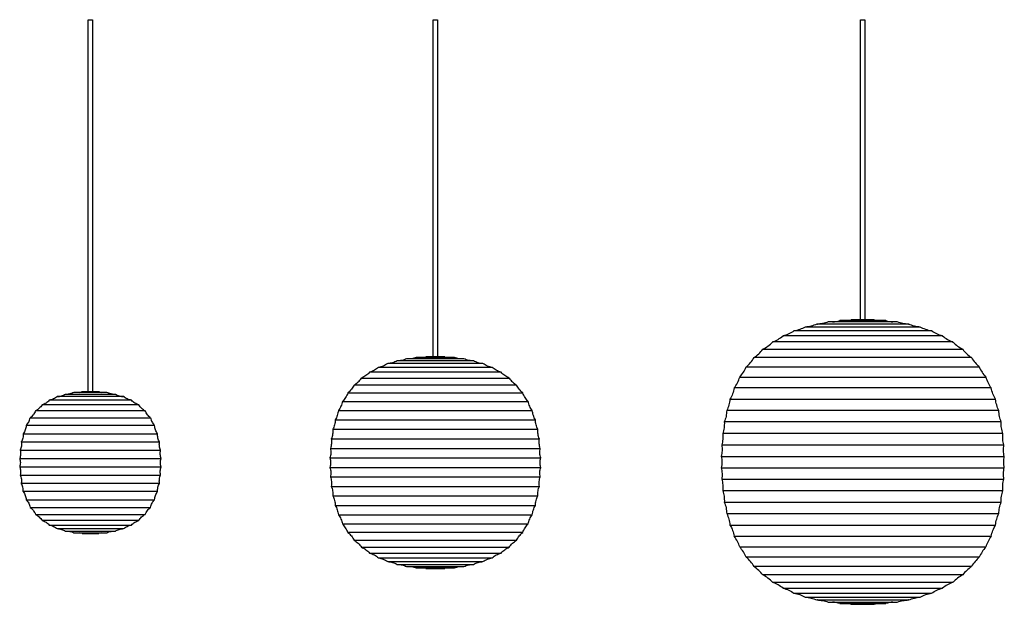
# Model space of a CAD drawing. Header units: millimetres. Extents: x 175 to 314, y 271 to 354.
import ezdxf

# ---------------------------------------------------------------- set-up
doc = ezdxf.new("R2010")
doc.units = ezdxf.units.MM
doc.header["$MEASUREMENT"] = 0
doc.layers.add('Default', color=7, linetype='Continuous', true_color=0x000000)
doc.layers.add('Make2D$visible$lines', color=7, linetype='Continuous', true_color=0x000000)

msp = doc.modelspace()

# ---------------------------------------------------------------- linework, layer by layer
at = {"layer": 'Default'}
for points in [[(184.63, 301.02), (184.63, 353.59), (185.23, 353.59), (185.23, 301.02)], [(233.36, 305.96), (233.36, 353.59), (233.96, 353.59), (233.96, 305.96)], [(293.76, 311.17), (293.76, 353.59), (294.36, 353.59), (294.36, 311.17)]]:
    msp.add_lwpolyline(points, dxfattribs=at)
at = {"layer": 'Make2D$visible$lines'}
for p, q in [((300.57, 310.57), (287.56, 310.57)), ((298.94, 310.87), (289.18, 310.87)), ((297.31, 311.06), (290.81, 311.06)), ((295.69, 311.17), (292.44, 311.17)), ((305.34, 308.9), (282.79, 308.9)), ((303.79, 309.6), (284.34, 309.6)), ((302.19, 310.15), (285.94, 310.15)), ((306.81, 308.04), (281.31, 308.04)), ((279.94, 307.01), (308.19, 307.01)), ((240.4, 304.98), (226.93, 304.98)), ((239.07, 305.38), (228.26, 305.38)), ((237.71, 305.67), (229.61, 305.67)), ((236.36, 305.86), (230.97, 305.86)), ((235.01, 305.96), (232.32, 305.96)), ((309.43, 305.83), (278.7, 305.83)), ((242.95, 303.77), (224.38, 303.77)), ((241.7, 304.45), (225.62, 304.45)), ((277.61, 304.51), (310.52, 304.51)), ((245.14, 301.96), (222.19, 301.96)), ((223.23, 302.94), (244.1, 302.94)), ((276.68, 303.07), (311.45, 303.07)), ((181.4, 300.67), (188.45, 300.67)), ((187.27, 300.9), (182.58, 300.9)), ((186.1, 301.02), (183.75, 301.02)), ((221.3, 300.85), (246.03, 300.85)), ((312.21, 301.55), (275.91, 301.55)), ((191.76, 299.14), (178.09, 299.14)), ((190.73, 299.81), (179.12, 299.81)), ((189.61, 300.32), (180.24, 300.32)), ((220.55, 299.64), (246.77, 299.64)), ((275.3, 299.97), (312.82, 299.97)), ((192.67, 298.3), (177.18, 298.3)), ((219.96, 298.36), (247.37, 298.36)), ((313.29, 298.36), (274.84, 298.36)), ((176.43, 297.32), (193.42, 297.32)), ((219.51, 297.04), (247.82, 297.04)), ((313.63, 296.74), (274.5, 296.74)), ((175.44, 295.08), (194.41, 295.08)), ((194, 296.23), (175.85, 296.23)), ((219.18, 295.7), (248.15, 295.7)), ((313.86, 295.11), (274.27, 295.11)), ((175.16, 293.91), (194.69, 293.91)), ((218.96, 294.35), (248.37, 294.35)), ((175, 292.74), (194.85, 292.74)), ((218.83, 293), (248.5, 293)), ((274.13, 293.49), (314, 293.49)), ((174.93, 291.57), (194.92, 291.57)), ((218.77, 291.66), (248.56, 291.66)), ((274.06, 291.88), (314.06, 291.88)), ((174.93, 290.41), (194.92, 290.41)), ((218.77, 290.32), (248.56, 290.32)), ((274.06, 290.27), (314.06, 290.27)), ((175, 289.24), (194.85, 289.24)), ((175.16, 288.07), (194.69, 288.07)), ((218.83, 288.98), (248.5, 288.98)), ((274.13, 288.65), (314, 288.65)), ((194.41, 286.9), (175.44, 286.9)), ((218.96, 287.64), (248.37, 287.64)), ((274.27, 287.03), (313.86, 287.03)), ((175.85, 285.75), (194, 285.75)), ((219.18, 286.29), (248.15, 286.29)), ((274.5, 285.41), (313.63, 285.41)), ((176.43, 284.67), (193.42, 284.67)), ((219.51, 284.94), (247.82, 284.94)), ((177.18, 283.68), (192.67, 283.68)), ((178.09, 282.84), (191.76, 282.84)), ((219.96, 283.62), (247.37, 283.62)), ((274.84, 283.78), (313.29, 283.78)), ((179.12, 282.17), (190.73, 282.17)), ((180.24, 281.66), (189.61, 281.66)), ((181.4, 281.31), (188.45, 281.31)), ((182.58, 281.08), (187.27, 281.08)), ((220.55, 282.34), (246.77, 282.34)), ((246.03, 281.13), (221.3, 281.13)), ((275.3, 282.17), (312.82, 282.17)), ((183.75, 280.96), (186.1, 280.96)), ((222.19, 280.02), (245.14, 280.02)), ((275.91, 280.59), (312.21, 280.59)), ((223.23, 279.05), (244.1, 279.05)), ((276.68, 279.07), (311.45, 279.07)), ((224.38, 278.22), (242.95, 278.22)), ((225.62, 277.54), (241.7, 277.54)), ((226.93, 277), (240.4, 277)), ((310.52, 277.63), (277.61, 277.63)), ((228.26, 276.6), (239.07, 276.6)), ((229.61, 276.31), (237.71, 276.31)), ((230.97, 276.13), (236.36, 276.13)), ((232.32, 276.02), (235.01, 276.02)), ((309.43, 276.31), (278.7, 276.31)), ((308.19, 275.13), (279.94, 275.13)), ((281.31, 274.11), (306.81, 274.11)), ((282.79, 273.24), (305.34, 273.24)), ((284.34, 272.54), (303.79, 272.54)), ((285.94, 271.99), (302.19, 271.99)), ((287.56, 271.58), (300.57, 271.58)), ((289.18, 271.28), (298.94, 271.28)), ((290.81, 271.08), (297.31, 271.08)), ((292.44, 270.97), (295.69, 270.97))]:
    msp.add_line(p, q, dxfattribs=at)
for centre, radius, start, end in [((289.49, 315.16), 4.3, 274.1177, 287.9318), ((291.34, 315.26), 4.23, 277.5035, 285.1271), ((296.79, 315.26), 4.23, 254.8729, 262.4965), ((298.64, 315.16), 4.3, 252.0682, 265.8823), ((279.36, 313.09), 5.42, 291.1914, 309.3165), ((308.77, 313.09), 5.42, 230.6835, 248.8086), ((277.32, 311.96), 5.6, 297.9205, 315.516), ((310.81, 311.96), 5.6, 224.484, 242.0776), ((275.45, 310.5), 5.69, 304.8662, 322.212), ((312.68, 310.5), 5.69, 217.788, 235.1319), ((231.43, 308.49), 2.69, 280.923, 289.3713), ((235.9, 308.49), 2.69, 250.6287, 259.077), ((273.84, 308.73), 5.66, 311.722, 329.1537), ((314.29, 308.73), 5.66, 210.8463, 228.2761), ((272.57, 306.75), 5.51, 318.1978, 336.0417), ((315.56, 306.75), 5.51, 203.9582, 221.8013), ((271.62, 304.66), 5.3, 324.087, 342.5939), ((316.5, 304.66), 5.3, 197.4076, 215.9113), ((182.94, 302.97), 2.11, 281.3187, 292.6184), ((186.91, 302.97), 2.11, 247.3816, 258.6813), ((182.94, 279.02), 2.11, 67.3817, 78.6813), ((186.91, 279.02), 2.11, 101.3187, 112.6183), ((271.62, 277.49), 5.3, 17.4062, 35.9129), ((316.5, 277.49), 5.3, 144.0889, 162.5922), ((272.57, 275.39), 5.51, 23.9583, 41.8021), ((315.56, 275.39), 5.51, 138.1988, 156.0417), ((273.84, 273.41), 5.66, 30.8464, 48.278), ((314.29, 273.41), 5.66, 131.7239, 149.1537), ((231.43, 273.49), 2.69, 70.6287, 79.077), ((235.9, 273.49), 2.69, 100.923, 109.3713), ((275.45, 271.64), 5.69, 37.7881, 55.1338), ((312.68, 271.64), 5.69, 124.8681, 142.2119), ((277.32, 270.18), 5.6, 44.4841, 62.0795), ((279.36, 269.05), 5.42, 50.6835, 68.8086), ((308.77, 269.05), 5.42, 111.1914, 129.3165), ((310.81, 270.18), 5.6, 117.9224, 135.5159), ((289.49, 266.99), 4.3, 72.0682, 85.8823), ((291.34, 266.89), 4.23, 74.8729, 82.4965), ((296.79, 266.89), 4.23, 97.5035, 105.1271), ((298.64, 266.99), 4.3, 94.1177, 107.9318)]:
    msp.add_arc(centre, radius, start, end, dxfattribs=at)
for points, knots in [([(287.56, 310.57), (287.3, 310.45), (286.78, 310.26), (286.22, 310.17), (285.94, 310.15)], [777.463632, 777.463632, 777.463632, 777.463632, 786.587398, 795.882815, 795.882815, 795.882815, 795.882815]), ([(289.18, 310.87), (288.93, 310.77), (288.41, 310.62), (287.88, 310.57), (287.62, 310.57)], [131.238627, 131.238627, 131.238627, 131.238627, 140.30939, 148.874432, 148.874432, 148.874432, 148.874432]), ([(300.51, 310.57), (300.25, 310.57), (299.72, 310.62), (299.2, 310.77), (298.94, 310.87)], [16.024352, 16.024352, 16.024352, 16.024352, 24.594714, 33.660152, 33.660152, 33.660152, 33.660152]), ([(302.19, 310.15), (301.91, 310.17), (301.35, 310.26), (300.82, 310.45), (300.57, 310.57)], [628.847279, 628.847279, 628.847279, 628.847279, 638.170353, 647.294119, 647.294119, 647.294119, 647.294119]), ([(284.34, 309.6), (284.11, 309.44), (283.61, 309.16), (283.07, 308.97), (282.79, 308.9)], [804.674477, 804.674477, 804.674477, 804.674477, 813.954732, 823.425428, 823.425428, 823.425428, 823.425428]), ([(285.94, 310.15), (285.69, 310.02), (285.17, 309.78), (284.62, 309.65), (284.34, 309.6)], [791.396625, 791.396625, 791.396625, 791.396625, 800.600327, 809.999016, 809.999016, 809.999016, 809.999016]), ([(303.79, 309.6), (303.5, 309.65), (302.95, 309.78), (302.44, 310.02), (302.19, 310.15)], [610.211534, 610.211534, 610.211534, 610.211534, 619.621618, 628.82532, 628.82532, 628.82532, 628.82532]), ([(305.34, 308.9), (305.06, 308.97), (304.52, 309.16), (304.02, 309.44), (303.79, 309.6)], [591.445999, 591.445999, 591.445999, 591.445999, 600.91669, 610.196944, 610.196944, 610.196944, 610.196944]), ([(226.93, 304.98), (226.74, 304.85), (226.32, 304.61), (225.86, 304.49), (225.63, 304.45)], [554.911232, 554.911232, 554.911232, 554.911232, 561.892051, 569.076179, 569.076179, 569.076179, 569.076179]), ([(228.26, 305.38), (228.06, 305.27), (227.63, 305.08), (227.17, 305), (226.93, 304.98)], [542.244429, 542.244429, 542.244429, 542.244429, 549.158735, 556.229073, 556.229073, 556.229073, 556.229073]), ([(229.61, 305.67), (229.41, 305.57), (229.04, 305.44), (228.64, 305.39), (228.48, 305.38)], [529.144866, 529.144866, 529.144866, 529.144866, 535.996279, 540.865263, 540.865263, 540.865263, 540.865263]), ([(230.97, 305.86), (230.76, 305.77), (230.52, 305.7), (230.28, 305.67), (230.26, 305.67)], [515.857384, 515.857384, 515.857384, 515.857384, 522.658686, 523.179073, 523.179073, 523.179073, 523.179073]), ([(237.07, 305.67), (237.05, 305.67), (236.81, 305.7), (236.57, 305.77), (236.36, 305.86)], [454.587356, 454.587356, 454.587356, 454.587356, 455.107743, 461.909045, 461.909045, 461.909045, 461.909045]), ([(238.85, 305.38), (238.68, 305.39), (238.29, 305.44), (237.92, 305.57), (237.71, 305.67)], [436.413052, 436.413052, 436.413052, 436.413052, 441.282036, 448.133449, 448.133449, 448.133449, 448.133449]), ([(240.4, 304.98), (240.16, 304.99), (239.7, 305.07), (239.26, 305.27), (239.07, 305.38)], [420.206473, 420.206473, 420.206473, 420.206473, 427.306216, 434.220522, 434.220522, 434.220522, 434.220522]), ([(241.7, 304.45), (241.47, 304.49), (241.01, 304.61), (240.59, 304.85), (240.4, 304.98)], [406.004078, 406.004078, 406.004078, 406.004078, 413.188203, 420.169022, 420.169022, 420.169022, 420.169022]), ([(224.38, 303.77), (224.22, 303.59), (223.87, 303.27), (223.45, 303.03), (223.23, 302.94)], [577.389439, 577.389439, 577.389439, 577.389439, 584.491499, 591.684987, 591.684987, 591.684987, 591.684987]), ([(225.62, 304.45), (225.45, 304.29), (225.06, 304.02), (224.61, 303.83), (224.38, 303.77)], [566.786621, 566.786621, 566.786621, 566.786621, 573.831045, 581.035144, 581.035144, 581.035144, 581.035144]), ([(242.95, 303.77), (242.72, 303.83), (242.27, 304.02), (241.88, 304.29), (241.7, 304.45)], [391.750695, 391.750695, 391.750695, 391.750695, 398.954789, 405.999213, 405.999213, 405.999213, 405.999213]), ([(244.1, 302.94), (243.88, 303.03), (243.46, 303.27), (243.1, 303.59), (242.95, 303.77)], [377.449687, 377.449687, 377.449687, 377.449687, 384.643166, 391.745227, 391.745227, 391.745227, 391.745227]), ([(222.19, 301.96), (222.08, 301.75), (221.82, 301.34), (221.48, 301), (221.3, 300.85)], [-363.125975, -363.125975, -363.125975, -363.125975, -355.934168, -348.817504, -348.817504, -348.817504, -348.817504]), ([(222.19, 301.96), (222.4, 302.08), (222.78, 302.37), (223.09, 302.74), (223.23, 302.94)], [142.232182, 142.232182, 142.232182, 142.232182, 149.397558, 156.550028, 156.550028, 156.550028, 156.550028]), ([(244.1, 302.94), (244.24, 302.74), (244.55, 302.37), (244.93, 302.08), (245.13, 301.96)], [365.264616, 365.264616, 365.264616, 365.264616, 372.417087, 379.57796, 379.57796, 379.57796, 379.57796]), ([(246.03, 300.85), (245.85, 301), (245.5, 301.34), (245.24, 301.75), (245.14, 301.96)], [-101.497024, -101.497024, -101.497024, -101.497024, -94.381832, -87.190024, -87.190024, -87.190024, -87.190024]), ([(180.25, 300.32), (180.46, 300.33), (180.86, 300.39), (181.23, 300.57), (181.4, 300.67)], [12.243972, 12.243972, 12.243972, 12.243972, 18.37198, 24.384148, 24.384148, 24.384148, 24.384148]), ([(182.58, 300.9), (182.4, 300.81), (182.14, 300.72), (181.87, 300.68), (181.8, 300.67)], [351.920309, 351.920309, 351.920309, 351.920309, 357.866662, 360.011806, 360.011806, 360.011806, 360.011806]), ([(188.05, 300.67), (187.98, 300.68), (187.71, 300.72), (187.45, 300.81), (187.27, 300.9)], [296.870278, 296.870278, 296.870278, 296.870278, 299.015422, 304.961775, 304.961775, 304.961775, 304.961775]), ([(188.45, 300.67), (188.62, 300.57), (188.99, 300.39), (189.4, 300.33), (189.6, 300.32)], [94.857762, 94.857762, 94.857762, 94.857762, 100.869929, 107.030507, 107.030507, 107.030507, 107.030507]), ([(221.3, 300.85), (221.22, 300.63), (221.01, 300.19), (220.72, 299.81), (220.55, 299.64)], [-348.817504, -348.817504, -348.817504, -348.817504, -341.605619, -334.5467, -334.5467, -334.5467, -334.5467]), ([(246.77, 299.64), (246.61, 299.81), (246.31, 300.19), (246.11, 300.63), (246.03, 300.85)], [334.530221, 334.530221, 334.530221, 334.530221, 341.587748, 348.799632, 348.799632, 348.799632, 348.799632]), ([(275.91, 301.55), (275.86, 301.27), (275.7, 300.72), (275.45, 300.21), (275.3, 299.97)], [0, 0, 0, 0, 9.448138, 18.664343, 18.664343, 18.664343, 18.664343]), ([(312.82, 299.97), (312.68, 300.21), (312.43, 300.72), (312.27, 301.27), (312.21, 301.55)], [459.547845, 459.547845, 459.547845, 459.547845, 468.762442, 478.21058, 478.21058, 478.21058, 478.21058]), ([(178.09, 299.14), (177.97, 298.97), (177.7, 298.65), (177.36, 298.4), (177.18, 298.3)], [392.54803, 392.54803, 392.54803, 392.54803, 398.76936, 405.005854, 405.005854, 405.005854, 405.005854]), ([(179.12, 299.81), (178.98, 299.66), (178.66, 299.39), (178.29, 299.21), (178.09, 299.14)], [384.296185, 384.296185, 384.296185, 384.296185, 390.453228, 396.7303, 396.7303, 396.7303, 396.7303]), ([(180.24, 300.32), (180.08, 300.19), (179.73, 299.97), (179.33, 299.85), (179.12, 299.81)], [374.31006, 374.31006, 374.31006, 374.31006, 380.395982, 386.663446, 386.663446, 386.663446, 386.663446]), ([(190.73, 299.81), (190.52, 299.85), (190.12, 299.97), (189.77, 300.19), (189.61, 300.32)], [268.268495, 268.268495, 268.268495, 268.268495, 274.53595, 280.621873, 280.621873, 280.621873, 280.621873]), ([(191.76, 299.14), (191.56, 299.21), (191.19, 299.39), (190.87, 299.66), (190.73, 299.81)], [255.820311, 255.820311, 255.820311, 255.820311, 262.097379, 268.254422, 268.254422, 268.254422, 268.254422]), ([(192.67, 298.3), (192.49, 298.4), (192.15, 298.65), (191.88, 298.97), (191.76, 299.14)], [243.358543, 243.358543, 243.358543, 243.358543, 249.595029, 255.816359, 255.816359, 255.816359, 255.816359]), ([(220.55, 299.64), (220.5, 299.41), (220.36, 298.96), (220.1, 298.55), (219.96, 298.36)], [-334.5467, -334.5467, -334.5467, -334.5467, -327.343272, -320.349423, -320.349423, -320.349423, -320.349423]), ([(247.37, 298.36), (247.22, 298.55), (246.97, 298.96), (246.82, 299.41), (246.77, 299.64)], [320.334225, 320.334225, 320.334225, 320.334225, 327.326794, 334.530221, 334.530221, 334.530221, 334.530221]), ([(275.3, 299.97), (275.27, 299.69), (275.17, 299.14), (274.96, 298.61), (274.84, 298.36)], [18.664343, 18.664343, 18.664343, 18.664343, 28.038275, 37.167398, 37.167398, 37.167398, 37.167398]), ([(313.29, 298.36), (313.17, 298.61), (312.96, 299.14), (312.85, 299.69), (312.82, 299.97)], [441.044798, 441.044798, 441.044798, 441.044798, 450.173913, 459.547845, 459.547845, 459.547845, 459.547845]), ([(177.18, 298.3), (177.1, 298.11), (176.88, 297.75), (176.59, 297.45), (176.43, 297.32)], [398.253967, 398.253967, 398.253967, 398.253967, 404.525433, 410.703738, 410.703738, 410.703738, 410.703738]), ([(193.42, 297.32), (193.26, 297.45), (192.97, 297.75), (192.75, 298.11), (192.67, 298.3)], [230.904639, 230.904639, 230.904639, 230.904639, 237.082944, 243.35441, 243.35441, 243.35441, 243.35441]), ([(219.96, 298.36), (219.94, 298.13), (219.84, 297.66), (219.63, 297.24), (219.51, 297.04)], [-320.349423, -320.349423, -320.349423, -320.349423, -313.187586, -306.264418, -306.264418, -306.264418, -306.264418]), ([(247.82, 297.04), (247.69, 297.24), (247.49, 297.66), (247.39, 298.13), (247.37, 298.36)], [306.250375, 306.250375, 306.250375, 306.250375, 313.172388, 320.334225, 320.334225, 320.334225, 320.334225]), ([(274.84, 298.36), (274.83, 298.08), (274.77, 297.53), (274.6, 296.99), (274.5, 296.74)], [825.520836, 825.520836, 825.520836, 825.520836, 834.797441, 843.840874, 843.840874, 843.840874, 843.840874]), ([(313.63, 296.74), (313.52, 296.99), (313.36, 297.53), (313.29, 298.08), (313.29, 298.36)], [422.723344, 422.723344, 422.723344, 422.723344, 431.766769, 441.043374, 441.043374, 441.043374, 441.043374]), ([(175.85, 296.23), (175.99, 296.38), (176.23, 296.72), (176.38, 297.11), (176.43, 297.32)], [506.554361, 506.554361, 506.554361, 506.554361, 512.660242, 518.950457, 518.950457, 518.950457, 518.950457]), ([(193.42, 297.32), (193.47, 297.11), (193.62, 296.72), (193.86, 296.38), (194, 296.23)], [580.590288, 580.590288, 580.590288, 580.590288, 586.880503, 592.986384, 592.986384, 592.986384, 592.986384]), ([(219.51, 297.04), (219.51, 296.8), (219.46, 296.34), (219.29, 295.9), (219.18, 295.7)], [-306.264418, -306.264418, -306.264418, -306.264418, -299.173851, -292.322087, -292.322087, -292.322087, -292.322087]), ([(248.15, 295.7), (248.04, 295.9), (247.87, 296.34), (247.82, 296.8), (247.82, 297.04)], [292.309078, 292.309078, 292.309078, 292.309078, 299.159815, 306.250375, 306.250375, 306.250375, 306.250375]), ([(274.5, 296.74), (274.51, 296.46), (274.49, 295.91), (274.36, 295.37), (274.27, 295.11)], [813.994976, 813.994976, 813.994976, 813.994976, 823.162999, 832.13037, 832.13037, 832.13037, 832.13037]), ([(313.86, 295.11), (313.77, 295.37), (313.64, 295.91), (313.61, 296.46), (313.63, 296.74)], [404.586713, 404.586713, 404.586713, 404.586713, 413.554075, 422.722097, 422.722097, 422.722097, 422.722097]), ([(175.44, 295.08), (175.45, 294.88), (175.41, 294.47), (175.26, 294.09), (175.16, 293.91)], [-206.219942, -206.219942, -206.219942, -206.219942, -200.034808, -194.08534, -194.08534, -194.08534, -194.08534]), ([(175.85, 296.23), (175.83, 296.02), (175.75, 295.62), (175.55, 295.25), (175.44, 295.08)], [-218.508543, -218.508543, -218.508543, -218.508543, -212.247226, -206.219942, -206.219942, -206.219942, -206.219942]), ([(194.41, 295.08), (194.3, 295.25), (194.1, 295.62), (194.02, 296.02), (194, 296.23)], [312.821231, 312.821231, 312.821231, 312.821231, 318.847689, 325.109005, 325.109005, 325.109005, 325.109005]), ([(194.69, 293.91), (194.59, 294.09), (194.44, 294.47), (194.4, 294.88), (194.41, 295.08)], [300.687412, 300.687412, 300.687412, 300.687412, 306.636158, 312.821231, 312.821231, 312.821231, 312.821231]), ([(219.18, 295.7), (219.2, 295.46), (219.19, 295), (219.05, 294.55), (218.96, 294.35)], [-292.322087, -292.322087, -292.322087, -292.322087, -285.322046, -278.533851, -278.533851, -278.533851, -278.533851]), ([(248.37, 294.35), (248.28, 294.55), (248.14, 295), (248.13, 295.46), (248.15, 295.7)], [278.521946, 278.521946, 278.521946, 278.521946, 285.309234, 292.309078, 292.309078, 292.309078, 292.309078]), ([(274.27, 295.11), (274.3, 294.84), (274.31, 294.29), (274.2, 293.75), (274.13, 293.49)], [566.220497, 566.220497, 566.220497, 566.220497, 575.282244, 584.195204, 584.195204, 584.195204, 584.195204]), ([(314, 293.49), (313.92, 293.75), (313.82, 294.29), (313.83, 294.84), (313.86, 295.11)], [1123.140167, 1123.140167, 1123.140167, 1123.140167, 1132.053127, 1141.114874, 1141.114874, 1141.114874, 1141.114874]), ([(175.16, 293.91), (175.19, 293.71), (175.2, 293.31), (175.08, 292.92), (175, 292.74)], [-194.08534, -194.08534, -194.08534, -194.08534, -188.005145, -182.117578, -182.117578, -182.117578, -182.117578]), ([(194.85, 292.74), (194.77, 292.92), (194.65, 293.31), (194.66, 293.71), (194.69, 293.91)], [288.720498, 288.720498, 288.720498, 288.720498, 294.607442, 300.687412, 300.687412, 300.687412, 300.687412]), ([(218.96, 294.35), (219, 294.12), (219.01, 293.66), (218.91, 293.21), (218.83, 293)], [-278.533851, -278.533851, -278.533851, -278.533851, -271.629608, -264.886439, -264.886439, -264.886439, -264.886439]), ([(248.5, 293), (248.42, 293.21), (248.31, 293.66), (248.33, 294.12), (248.37, 294.35)], [264.875693, 264.875693, 264.875693, 264.875693, 271.618066, 278.521946, 278.521946, 278.521946, 278.521946]), ([(175, 292.74), (175.05, 292.55), (175.09, 292.15), (175, 291.76), (174.93, 291.57)], [-182.117578, -182.117578, -182.117578, -182.117578, -176.14409, -170.282497, -170.282497, -170.282497, -170.282497]), ([(194.92, 291.57), (194.85, 291.76), (194.76, 292.15), (194.8, 292.55), (194.85, 292.74)], [276.886314, 276.886314, 276.886314, 276.886314, 282.74737, 288.720498, 288.720498, 288.720498, 288.720498]), ([(218.83, 293), (218.88, 292.78), (218.92, 292.32), (218.84, 291.87), (218.77, 291.66)], [-264.886439, -264.886439, -264.886439, -264.886439, -258.068691, -251.340565, -251.340565, -251.340565, -251.340565]), ([(248.56, 291.66), (248.49, 291.87), (248.41, 292.32), (248.45, 292.78), (248.5, 293)], [251.331018, 251.331018, 251.331018, 251.331018, 258.058445, 264.875693, 264.875693, 264.875693, 264.875693]), ([(274.13, 293.49), (274.17, 293.22), (274.21, 292.68), (274.13, 292.14), (274.06, 291.88)], [584.195204, 584.195204, 584.195204, 584.195204, 593.166552, 602.056226, 602.056226, 602.056226, 602.056226]), ([(314.06, 291.88), (314, 292.14), (313.92, 292.68), (313.96, 293.22), (314, 293.49)], [1105.279145, 1105.279145, 1105.279145, 1105.279145, 1114.168819, 1123.140167, 1123.140167, 1123.140167, 1123.140167]), ([(174.93, 291.57), (174.99, 291.39), (175.06, 290.99), (174.99, 290.6), (174.93, 290.41)], [-170.282497, -170.282497, -170.282497, -170.282497, -164.390169, -158.49784, -158.49784, -158.49784, -158.49784]), ([(194.92, 290.41), (194.86, 290.6), (194.79, 290.99), (194.86, 291.39), (194.92, 291.57)], [265.10258, 265.10258, 265.10258, 265.10258, 270.994447, 276.886314, 276.886314, 276.886314, 276.886314]), ([(174.93, 290.41), (175, 290.23), (175.09, 289.84), (175.05, 289.44), (175, 289.24)], [-158.49784, -158.49784, -158.49784, -158.49784, -152.636247, -146.66276, -146.66276, -146.66276, -146.66276]), ([(194.85, 289.24), (194.8, 289.44), (194.76, 289.84), (194.85, 290.23), (194.92, 290.41)], [253.268397, 253.268397, 253.268397, 253.268397, 259.241524, 265.10258, 265.10258, 265.10258, 265.10258]), ([(218.77, 290.32), (218.84, 290.11), (218.92, 289.66), (218.88, 289.2), (218.83, 288.98)], [-237.831568, -237.831568, -237.831568, -237.831568, -231.103442, -224.285694, -224.285694, -224.285694, -224.285694]), ([(248.5, 288.98), (248.45, 289.2), (248.41, 289.66), (248.49, 290.11), (248.56, 290.32)], [224.278569, 224.278569, 224.278569, 224.278569, 231.095816, 237.823243, 237.823243, 237.823243, 237.823243]), ([(274.06, 290.27), (274.13, 290), (274.21, 289.46), (274.17, 288.92), (274.13, 288.65)], [619.876082, 619.876082, 619.876082, 619.876082, 628.765756, 637.737103, 637.737103, 637.737103, 637.737103]), ([(314, 288.65), (313.96, 288.92), (313.92, 289.46), (314, 290), (314.06, 290.27)], [1069.598268, 1069.598268, 1069.598268, 1069.598268, 1078.569615, 1087.459289, 1087.459289, 1087.459289, 1087.459289]), ([(175, 289.24), (175.08, 289.06), (175.2, 288.67), (175.19, 288.27), (175.16, 288.07)], [-146.66276, -146.66276, -146.66276, -146.66276, -140.775193, -134.694998, -134.694998, -134.694998, -134.694998]), ([(175.44, 286.9), (175.45, 287.1), (175.41, 287.51), (175.26, 287.9), (175.16, 288.07)], [122.560395, 122.560395, 122.560395, 122.560395, 128.74553, 134.694998, 134.694998, 134.694998, 134.694998]), ([(194.41, 286.9), (194.4, 287.1), (194.44, 287.51), (194.59, 287.9), (194.69, 288.07)], [229.167663, 229.167663, 229.167663, 229.167663, 235.352736, 241.301483, 241.301483, 241.301483, 241.301483]), ([(194.69, 288.07), (194.66, 288.27), (194.65, 288.67), (194.77, 289.06), (194.85, 289.24)], [241.301483, 241.301483, 241.301483, 241.301483, 247.381453, 253.268397, 253.268397, 253.268397, 253.268397]), ([(218.83, 288.98), (218.91, 288.77), (219.01, 288.32), (219, 287.86), (218.96, 287.64)], [-224.285694, -224.285694, -224.285694, -224.285694, -217.542525, -210.638282, -210.638282, -210.638282, -210.638282]), ([(248.37, 287.64), (248.33, 287.86), (248.31, 288.32), (248.42, 288.77), (248.5, 288.98)], [210.632316, 210.632316, 210.632316, 210.632316, 217.536196, 224.278569, 224.278569, 224.278569, 224.278569]), ([(274.13, 288.65), (274.2, 288.39), (274.31, 287.85), (274.3, 287.3), (274.27, 287.03)], [637.737103, 637.737103, 637.737103, 637.737103, 646.650063, 655.71181, 655.71181, 655.71181, 655.71181]), ([(313.86, 287.03), (313.83, 287.3), (313.82, 287.85), (313.92, 288.39), (314, 288.65)], [1051.623561, 1051.623561, 1051.623561, 1051.623561, 1060.685307, 1069.598268, 1069.598268, 1069.598268, 1069.598268]), ([(175.44, 286.9), (175.55, 286.73), (175.75, 286.37), (175.83, 285.96), (175.85, 285.75)], [0, 0, 0, 0, 6.027284, 12.288601, 12.288601, 12.288601, 12.288601]), ([(194, 285.75), (194.02, 285.96), (194.1, 286.37), (194.3, 286.73), (194.41, 286.9)], [216.879889, 216.879889, 216.879889, 216.879889, 223.141206, 229.167663, 229.167663, 229.167663, 229.167663]), ([(218.96, 287.64), (219.05, 287.43), (219.19, 286.98), (219.2, 286.52), (219.18, 286.29)], [-210.638282, -210.638282, -210.638282, -210.638282, -203.850085, -196.850042, -196.850042, -196.850042, -196.850042]), ([(248.15, 286.29), (248.13, 286.52), (248.14, 286.98), (248.28, 287.43), (248.37, 287.64)], [196.84518, 196.84518, 196.84518, 196.84518, 203.845026, 210.632316, 210.632316, 210.632316, 210.632316]), ([(274.27, 287.03), (274.36, 286.77), (274.49, 286.24), (274.51, 285.68), (274.5, 285.41)], [-315.093234, -315.093234, -315.093234, -315.093234, -306.125873, -296.957849, -296.957849, -296.957849, -296.957849]), ([(313.63, 285.41), (313.61, 285.68), (313.64, 286.24), (313.77, 286.77), (313.86, 287.03)], [94.31503, 94.31503, 94.31503, 94.31503, 103.483053, 112.450415, 112.450415, 112.450415, 112.450415]), ([(175.85, 285.75), (175.99, 285.6), (176.23, 285.26), (176.38, 284.87), (176.43, 284.67)], [12.288601, 12.288601, 12.288601, 12.288601, 18.394481, 24.684696, 24.684696, 24.684696, 24.684696]), ([(193.42, 284.67), (193.47, 284.87), (193.62, 285.26), (193.86, 285.6), (194, 285.75)], [204.483793, 204.483793, 204.483793, 204.483793, 210.774009, 216.879889, 216.879889, 216.879889, 216.879889]), ([(219.18, 286.29), (219.29, 286.08), (219.46, 285.65), (219.51, 285.18), (219.51, 284.94)], [-196.850042, -196.850042, -196.850042, -196.850042, -189.998282, -182.907714, -182.907714, -182.907714, -182.907714]), ([(247.82, 284.94), (247.82, 285.18), (247.87, 285.65), (248.04, 286.08), (248.15, 286.29)], [182.903886, 182.903886, 182.903886, 182.903886, 189.994446, 196.84518, 196.84518, 196.84518, 196.84518]), ([(274.5, 285.4), (274.6, 285.15), (274.77, 284.62), (274.83, 284.06), (274.84, 283.78)], [-296.956602, -296.956602, -296.956602, -296.956602, -287.913179, -278.636576, -278.636576, -278.636576, -278.636576]), ([(313.29, 283.78), (313.29, 284.06), (313.36, 284.62), (313.52, 285.15), (313.63, 285.4)], [105.840887, 105.840887, 105.840887, 105.840887, 115.11749, 124.160913, 124.160913, 124.160913, 124.160913]), ([(176.43, 284.67), (176.59, 284.54), (176.88, 284.24), (177.1, 283.88), (177.18, 283.68)], [24.684696, 24.684696, 24.684696, 24.684696, 30.863001, 37.134466, 37.134466, 37.134466, 37.134466]), ([(192.67, 283.68), (192.75, 283.88), (192.97, 284.24), (193.26, 284.54), (193.42, 284.67)], [192.034023, 192.034023, 192.034023, 192.034023, 198.305488, 204.483793, 204.483793, 204.483793, 204.483793]), ([(219.51, 284.94), (219.63, 284.75), (219.84, 284.32), (219.94, 283.86), (219.96, 283.62)], [-182.907714, -182.907714, -182.907714, -182.907714, -175.984546, -168.822707, -168.822707, -168.822707, -168.822707]), ([(247.37, 283.62), (247.39, 283.86), (247.49, 284.32), (247.69, 284.75), (247.82, 284.94)], [168.820033, 168.820033, 168.820033, 168.820033, 175.981872, 182.903886, 182.903886, 182.903886, 182.903886]), ([(177.18, 283.68), (177.36, 283.58), (177.7, 283.34), (177.97, 283.02), (178.09, 282.84)], [-85.421795, -85.421795, -85.421795, -85.421795, -79.185308, -72.963977, -72.963977, -72.963977, -72.963977]), ([(178.09, 282.84), (178.29, 282.77), (178.66, 282.59), (178.98, 282.32), (179.12, 282.17)], [-72.960025, -72.960025, -72.960025, -72.960025, -66.682957, -60.525914, -60.525914, -60.525914, -60.525914]), ([(190.73, 282.17), (190.87, 282.32), (191.19, 282.59), (191.56, 282.77), (191.76, 282.84)], [55.515849, 55.515849, 55.515849, 55.515849, 61.672892, 67.949961, 67.949961, 67.949961, 67.949961]), ([(191.76, 282.84), (191.88, 283.02), (192.15, 283.34), (192.49, 283.58), (192.67, 283.68)], [63.767694, 63.767694, 63.767694, 63.767694, 69.989025, 76.225512, 76.225512, 76.225512, 76.225512]), ([(219.96, 283.62), (220.1, 283.43), (220.36, 283.03), (220.5, 282.57), (220.55, 282.34)], [-168.822707, -168.822707, -168.822707, -168.822707, -161.828858, -154.62543, -154.62543, -154.62543, -154.62543]), ([(246.77, 282.34), (246.82, 282.57), (246.97, 283.03), (247.22, 283.43), (247.37, 283.62)], [154.624037, 154.624037, 154.624037, 154.624037, 161.827465, 168.820033, 168.820033, 168.820033, 168.820033]), ([(274.84, 283.78), (274.96, 283.53), (275.17, 283.01), (275.27, 282.45), (275.3, 282.17)], [-278.635151, -278.635151, -278.635151, -278.635151, -269.506033, -260.132102, -260.132102, -260.132102, -260.132102]), ([(312.82, 282.17), (312.85, 282.45), (312.96, 283.01), (313.17, 283.53), (313.29, 283.78)], [52.937107, 52.937107, 52.937107, 52.937107, 62.311039, 71.440157, 71.440157, 71.440157, 71.440157]), ([(179.12, 282.17), (179.33, 282.13), (179.73, 282.01), (180.08, 281.79), (180.24, 281.66)], [-60.51184, -60.51184, -60.51184, -60.51184, -54.244385, -48.15846, -48.15846, -48.15846, -48.15846]), ([(180.25, 281.66), (180.45, 281.66), (180.86, 281.59), (181.23, 281.42), (181.4, 281.31)], [-48.085421, -48.085421, -48.085421, -48.085421, -41.924846, -35.91268, -35.91268, -35.91268, -35.91268]), ([(181.8, 281.31), (181.87, 281.3), (182.14, 281.27), (182.4, 281.17), (182.58, 281.08)], [-31.91011, -31.91011, -31.91011, -31.91011, -29.764916, -23.818564, -23.818564, -23.818564, -23.818564]), ([(187.27, 281.08), (187.45, 281.17), (187.71, 281.27), (187.98, 281.3), (188.05, 281.31)], [23.13997, 23.13997, 23.13997, 23.13997, 29.086322, 31.231516, 31.231516, 31.231516, 31.231516]), ([(188.45, 281.31), (188.62, 281.42), (188.99, 281.59), (189.4, 281.66), (189.6, 281.66)], [34.560934, 34.560934, 34.560934, 34.560934, 40.5731, 46.733675, 46.733675, 46.733675, 46.733675]), ([(189.61, 281.66), (189.77, 281.79), (190.12, 282.01), (190.52, 282.13), (190.73, 282.17)], [45.529727, 45.529727, 45.529727, 45.529727, 51.615652, 57.883107, 57.883107, 57.883107, 57.883107]), ([(221.3, 281.13), (221.22, 281.36), (221.01, 281.79), (220.72, 282.17), (220.55, 282.34)], [365.003522, 365.003522, 365.003522, 365.003522, 372.215404, 379.274319, 379.274319, 379.274319, 379.274319]), ([(221.3, 281.13), (221.48, 280.98), (221.82, 280.64), (222.08, 280.24), (222.19, 280.02)], [-140.354633, -140.354633, -140.354633, -140.354633, -133.237969, -126.046162, -126.046162, -126.046162, -126.046162]), ([(245.14, 280.02), (245.24, 280.24), (245.5, 280.64), (245.85, 280.98), (246.03, 281.13)], [103.376044, 103.376044, 103.376044, 103.376044, 110.567852, 117.683042, 117.683042, 117.683042, 117.683042]), ([(246.03, 281.13), (246.11, 281.36), (246.31, 281.79), (246.61, 282.17), (246.77, 282.34)], [140.354633, 140.354633, 140.354633, 140.354633, 147.566515, 154.624037, 154.624037, 154.624037, 154.624037]), ([(275.3, 282.17), (275.45, 281.93), (275.7, 281.42), (275.86, 280.87), (275.91, 280.59)], [-260.132102, -260.132102, -260.132102, -260.132102, -250.915897, -241.467759, -241.467759, -241.467759, -241.467759]), ([(312.21, 280.59), (312.27, 280.87), (312.43, 281.42), (312.68, 281.93), (312.82, 282.17)], [34.274372, 34.274372, 34.274372, 34.274372, 43.722511, 52.937107, 52.937107, 52.937107, 52.937107]), ([(222.19, 280.02), (222.4, 279.9), (222.78, 279.61), (223.09, 279.24), (223.23, 279.05)], [-126.046162, -126.046162, -126.046162, -126.046162, -118.880787, -111.728316, -111.728316, -111.728316, -111.728316]), ([(244.1, 279.05), (244.24, 279.24), (244.55, 279.61), (244.93, 279.9), (245.13, 280.02)], [96.986272, 96.986272, 96.986272, 96.986272, 104.138742, 111.299616, 111.299616, 111.299616, 111.299616]), ([(223.23, 279.05), (223.45, 278.95), (223.87, 278.71), (224.22, 278.39), (224.38, 278.22)], [-111.72245, -111.72245, -111.72245, -111.72245, -104.528971, -97.42691, -97.42691, -97.42691, -97.42691]), ([(242.95, 278.22), (243.1, 278.39), (243.46, 278.71), (243.88, 278.95), (244.1, 279.05)], [88.217301, 88.217301, 88.217301, 88.217301, 95.319362, 102.512841, 102.512841, 102.512841, 102.512841]), ([(224.38, 278.22), (224.61, 278.15), (225.06, 277.97), (225.45, 277.69), (225.62, 277.54)], [-97.421442, -97.421442, -97.421442, -97.421442, -90.217349, -83.172924, -83.172924, -83.172924, -83.172924]), ([(225.63, 277.54), (225.86, 277.5), (226.32, 277.37), (226.74, 277.14), (226.93, 277)], [-83.168059, -83.168059, -83.168059, -83.168059, -75.983934, -69.003115, -69.003115, -69.003115, -69.003115]), ([(226.93, 277), (227.17, 276.99), (227.63, 276.91), (228.06, 276.72), (228.26, 276.6)], [-68.965664, -68.965664, -68.965664, -68.965664, -61.865921, -54.951615, -54.951615, -54.951615, -54.951615]), ([(239.07, 276.6), (239.26, 276.72), (239.7, 276.91), (240.16, 276.99), (240.4, 277)], [53.072291, 53.072291, 53.072291, 53.072291, 59.986597, 67.08634, 67.08634, 67.08634, 67.08634]), ([(240.4, 277), (240.59, 277.14), (241.01, 277.37), (241.47, 277.5), (241.7, 277.54)], [65.739095, 65.739095, 65.739095, 65.739095, 72.719914, 79.904039, 79.904039, 79.904039, 79.904039]), ([(241.7, 277.54), (241.88, 277.69), (242.27, 277.97), (242.72, 278.15), (242.95, 278.22)], [77.614483, 77.614483, 77.614483, 77.614483, 84.658908, 91.863002, 91.863002, 91.863002, 91.863002]), ([(228.48, 276.6), (228.64, 276.59), (229.04, 276.55), (229.41, 276.41), (229.61, 276.31)], [-52.759108, -52.759108, -52.759108, -52.759108, -47.890102, -41.038689, -41.038689, -41.038689, -41.038689]), ([(230.26, 276.31), (230.28, 276.31), (230.52, 276.28), (230.76, 276.21), (230.97, 276.13)], [-34.58478, -34.58478, -34.58478, -34.58478, -34.064395, -27.263093, -27.263093, -27.263093, -27.263093]), ([(236.36, 276.13), (236.57, 276.21), (236.81, 276.28), (237.05, 276.31), (237.07, 276.31)], [26.685246, 26.685246, 26.685246, 26.685246, 33.486548, 34.006933, 34.006933, 34.006933, 34.006933]), ([(237.71, 276.31), (237.92, 276.41), (238.29, 276.55), (238.68, 276.59), (238.85, 276.6)], [39.972728, 39.972728, 39.972728, 39.972728, 46.824141, 51.693147, 51.693147, 51.693147, 51.693147]), ([(282.79, 273.24), (283.07, 273.17), (283.61, 272.98), (284.11, 272.7), (284.34, 272.54)], [-128.233951, -128.233951, -128.233951, -128.233951, -118.76326, -109.483006, -109.483006, -109.483006, -109.483006]), ([(303.79, 272.54), (304.02, 272.7), (304.52, 272.98), (305.06, 273.17), (305.34, 273.24)], [84.994527, 84.994527, 84.994527, 84.994527, 94.274781, 103.745472, 103.745472, 103.745472, 103.745472]), ([(284.34, 272.54), (284.62, 272.5), (285.17, 272.36), (285.69, 272.13), (285.94, 271.99)], [-109.468416, -109.468416, -109.468416, -109.468416, -100.058333, -90.854631, -90.854631, -90.854631, -90.854631]), ([(285.94, 271.99), (286.22, 271.97), (286.77, 271.88), (287.3, 271.69), (287.56, 271.58)], [-90.832672, -90.832672, -90.832672, -90.832672, -81.509598, -72.385832, -72.385832, -72.385832, -72.385832]), ([(287.61, 271.58), (287.87, 271.57), (288.41, 271.52), (288.93, 271.38), (289.18, 271.28)], [-0.411312, -0.411312, -0.411312, -0.411312, 8.259598, 17.308245, 17.308245, 17.308245, 17.308245]), ([(298.94, 271.28), (299.2, 271.38), (299.72, 271.52), (300.25, 271.57), (300.52, 271.58)], [114.88672, 114.88672, 114.88672, 114.88672, 123.935366, 132.52252, 132.52252, 132.52252, 132.52252]), ([(300.57, 271.58), (300.82, 271.69), (301.35, 271.88), (301.91, 271.97), (302.19, 271.99)], [57.783682, 57.783682, 57.783682, 57.783682, 66.907448, 76.230522, 76.230522, 76.230522, 76.230522]), ([(302.19, 271.99), (302.44, 272.13), (302.95, 272.36), (303.5, 272.5), (303.79, 272.54)], [71.716674, 71.716674, 71.716674, 71.716674, 80.920376, 90.330459, 90.330459, 90.330459, 90.330459])]:
    msp.add_open_spline(points, degree=3, knots=knots, dxfattribs=at)
for points in [[(287.62, 310.57), (287.64, 310.57), (287.65, 310.57), (287.66, 310.57)], [(300.47, 310.57), (300.48, 310.57), (300.49, 310.57), (300.51, 310.57)], [(180.28, 300.32), (180.27, 300.32), (180.26, 300.32), (180.25, 300.32)], [(218.77, 291.66), (218.83, 291.44), (218.89, 290.99), (218.83, 290.54), (218.77, 290.32)], [(248.56, 290.32), (248.5, 290.54), (248.43, 290.99), (248.5, 291.44), (248.56, 291.66)], [(274.06, 291.88), (274.12, 291.61), (274.18, 291.07), (274.12, 290.53), (274.06, 290.27)], [(314.06, 290.27), (314.01, 290.53), (313.95, 291.07), (314.01, 291.61), (314.06, 291.88)], [(287.62, 271.58), (287.62, 271.58), (287.61, 271.58), (287.61, 271.58)], [(287.66, 271.58), (287.65, 271.58), (287.64, 271.58), (287.62, 271.58)], [(300.5, 271.58), (300.49, 271.58), (300.48, 271.58), (300.47, 271.58)], [(300.52, 271.58), (300.51, 271.58), (300.51, 271.58), (300.5, 271.58)]]:
    msp.add_open_spline(points, degree=3, dxfattribs=at)

doc.saveas('drawing.dxf')
